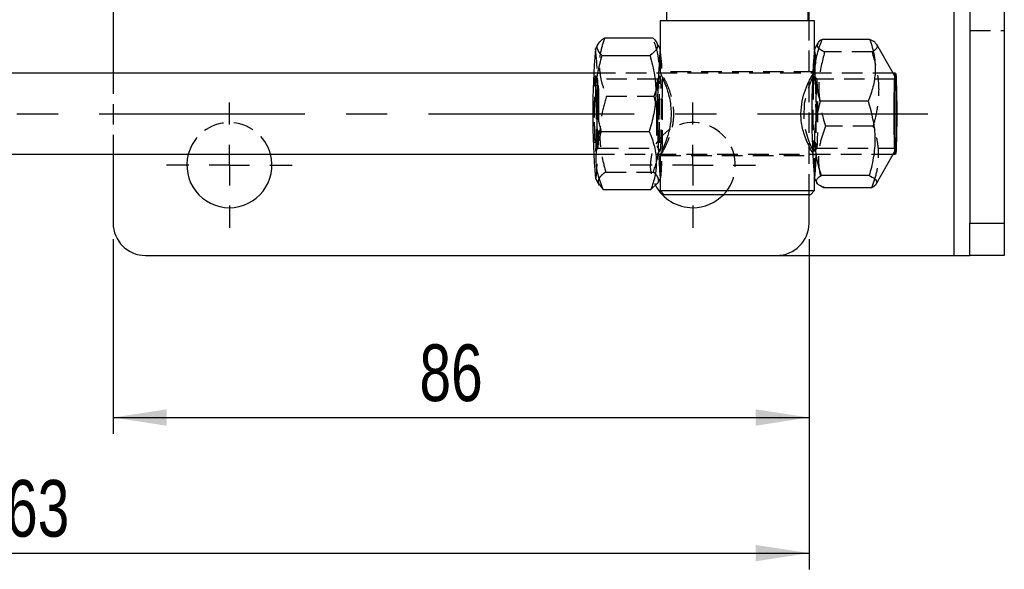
# Model space of a CAD drawing. Extents: x 44 to 838, y 191 to 555.
# Tile 2 of 12: x 168 to 290, y 191 to 259. Entities that reach past the tile are written whole.
import ezdxf

# ---------------------------------------------------------------- set-up
doc = ezdxf.new("R2010")
doc.units = 0
doc.header["$LTSCALE"] = 2
doc.linetypes.add('CENTERX2', pattern=[20.32, 12.7, -2.54, 2.54, -2.54])
doc.linetypes.add('HIDDEN', pattern=[1.905, 1.27, -0.635])
doc.layers.get('0').update_dxf_attribs({"linetype": 'CONTINUOUS'})
doc.styles.add('SLDTEXTSTYLE0', font='TXT', dxfattribs={"width": 0.75})
doc.dimstyles.new('SLDDIMSTYLE0', dxfattribs={"dimtxt": 7, "dimasz": 6.604, "dimexe": 0, "dimexo": 0.0625, "dimgap": 1.75, "dimtad": 1, "dimdec": 0, "dimrnd": 1e-09, "dimzin": 12, "dimtxsty": 'SLDTEXTSTYLE0', "dimsah": 1, "dimcen": 0.09, "dimazin": 3, "dimtfac": 1, "dimtdec": 0, "dimtofl": 0, "dimtmove": 0, "dimatfit": 3, "dimtolj": 1, "dimtzin": 12})

# ---------------------------------------------------------------- blocks, each defined once
blk = doc.blocks.new('_D_11')
at = {"color": 179, "linetype": 'CONTINUOUS'}
for p, q in [((179.79, 231.84), (179.79, 207.84)), ((265.69, 231.84), (265.69, 207.84)), ((179.79, 209.84), (265.69, 209.84))]:
    blk.add_line(p, q, dxfattribs=at)
for points in [[(179.79, 209.84), (186.4, 208.82), (186.4, 210.85)], [(265.69, 209.84), (259.09, 210.85), (259.09, 208.82)]]:
    blk.add_solid(points, dxfattribs=at)
at = {"color": 179, "linetype": 'CONTINUOUS', "insert": (217.6, 218.86, -55.23), "char_height": 7, "attachment_point": 1, "style": 'SLDTEXTSTYLE0'}
blk.add_mtext('86', dxfattribs=at)
blk = doc.blocks.new('_D_16')
at = {"color": 179, "linetype": 'CONTINUOUS'}
for p, q in [((103.03, 231.84), (103.03, 191.1)), ((265.69, 231.84), (265.69, 191.1)), ((103.03, 193.1), (265.69, 193.1))]:
    blk.add_line(p, q, dxfattribs=at)
for points in [[(103.03, 193.1), (109.63, 192.09), (109.63, 194.12)], [(265.69, 193.1), (259.09, 194.12), (259.09, 192.09)]]:
    blk.add_solid(points, dxfattribs=at)
at = {"color": 179, "linetype": 'CONTINUOUS', "insert": (162.67, 202.13, -55.23), "char_height": 7, "attachment_point": 1, "style": 'SLDTEXTSTYLE0'}
blk.add_mtext('163', dxfattribs=at)
blk = doc.blocks.new('SW_CENTERMARKSYMBOL_9')
at = {"color": 0, "linetype": 'CONTINUOUS'}
for p, q in [((0, 5), (0, 7.75)), ((0, 0), (0, 2.5)), ((-5, 0), (-7.75, 0)), ((0, 0), (-2.5, 0)), ((0, 0), (0, -2.5)), ((0, 0), (2.5, 0)), ((5, 0), (7.75, 0)), ((0, -5), (0, -7.75))]:
    blk.add_line(p, q, dxfattribs=at)
blk = doc.blocks.new('SW_CENTERMARKSYMBOL_10')
at = {"color": 0, "linetype": 'CONTINUOUS'}
for p, q in [((0, 5), (0, 7.75)), ((0, 0), (0, 2.5)), ((-5, 0), (-7.75, 0)), ((0, 0), (-2.5, 0)), ((0, 0), (0, -2.5)), ((0, 0), (2.5, 0)), ((5, 0), (7.75, 0)), ((0, -5), (0, -7.75))]:
    blk.add_line(p, q, dxfattribs=at)

msp = doc.modelspace()

# ---------------------------------------------------------------- linework, layer by layer
at = {"color": 7, "linetype": 'HIDDEN'}
for p, q in [((283.5425, 309.3362), (283.5425, 229.8362)), ((265.6925, 237.3362), (265.6925, 258.7862)), ((285.5425, 257.5862), (289.7925, 257.5862)), ((247.3353, 255.3239), (247.3163, 255.3569)), ((266.3663, 252.4704), (266.3663, 255.3569)), ((273.5073, 254.9647), (267.606, 254.9647)), ((179.7925, 252.3362), (179.7925, 242.3362)), ((276.0885, 252.3362), (239.1258, 252.3362)), ((239.6277, 251.5818), (239.3321, 252.0046)), ((247.0249, 251.5862), (239.6215, 251.5862)), ((247.3144, 252.0046), (247.0187, 251.5818)), ((266.3614, 252.4862), (247.3212, 252.4862)), ((247.3487, 252.4346), (247.3256, 252.4599)), ((266.6639, 251.5818), (266.3683, 252.0046)), ((276.3563, 251.5862), (266.6577, 251.5862)), ((276.3644, 251.8651), (276.093, 252.3362)), ((240.6782, 249.5156), (246.5795, 249.5156)), ((247.0696, 247.4165), (246.5795, 249.5156)), ((273.6197, 245.8022), (267.7184, 245.8022)), ((239.3321, 242.6678), (239.6277, 243.0906)), ((239.6215, 243.0862), (247.0249, 243.0862)), ((247.0187, 243.0906), (247.3144, 242.6678)), ((266.3683, 242.6678), (266.6639, 243.0906)), ((266.6577, 243.0862), (276.3563, 243.0862)), ((239.1258, 242.3362), (276.0885, 242.3362)), ((247.3212, 242.1862), (266.3614, 242.1862)), ((266.3663, 239.3155), (266.3663, 242.2633)), ((276.093, 242.3362), (276.3644, 242.8072)), ((240.5857, 240.1381), (246.4869, 240.1381)), ((247.3163, 239.3155), (247.3353, 239.3484))]:
    msp.add_line(p, q, dxfattribs=at)
at = {"color": 7, "linetype": 'CONTINUOUS'}
for p, q in [((179.7925, 286.8362), (179.7925, 252.3362)), ((289.7925, 264.2567), (289.7925, 233.8362)), ((285.5425, 262.2063), (285.5425, 233.8362)), ((248.0913, 260.0862), (248.0913, 258.7862)), ((265.5913, 258.7862), (265.5913, 260.0862)), ((265.6925, 258.7862), (265.6925, 260.0862)), ((247.3163, 258.7862), (247.3163, 252.4599)), ((266.3663, 258.7862), (247.3163, 258.7862)), ((266.3663, 255.3569), (266.3663, 258.7862)), ((240.4651, 256.7137), (246.3664, 256.7137)), ((273.1976, 256.4987), (267.2964, 256.4987)), ((239.669, 255.9451), (239.3111, 255.3239)), ((247.3163, 255.3569), (246.8505, 256.1653)), ((266.7564, 256.0339), (266.3473, 255.3239)), ((276.093, 252.3362), (274.0512, 255.8799)), ((240.1595, 254.5343), (246.0607, 254.5343)), ((239.1258, 252.3362), (141.4252, 252.3362)), ((276.3563, 252.3362), (276.0885, 252.3362)), ((273.0004, 248.8702), (267.0991, 248.8702)), ((240.0669, 245.1568), (245.9682, 245.1568)), ((141.4252, 242.3362), (239.1258, 242.3362)), ((179.7925, 242.3362), (179.7925, 233.8362)), ((247.3163, 242.2135), (247.3163, 237.8362)), ((273.962, 238.6377), (276.093, 242.3362)), ((276.0885, 242.3362), (276.3563, 242.3362)), ((273.1128, 239.7076), (267.2115, 239.7076)), ((239.3111, 239.3484), (239.7959, 238.5071)), ((239.8798, 238.5129), (240.28, 237.9587)), ((246.1813, 237.9587), (246.9559, 238.7312)), ((246.9774, 238.7272), (247.3163, 239.3155)), ((266.3473, 239.3484), (266.675, 238.7797)), ((266.3663, 237.8362), (266.3663, 239.3155)), ((240.28, 237.9587), (246.1813, 237.9587)), ((247.3163, 237.8362), (247.8163, 237.3362)), ((247.3163, 237.8362), (266.3614, 237.8362)), ((265.8663, 237.3362), (247.8163, 237.3362)), ((265.6925, 233.8362), (265.6925, 237.3362)), ((265.8663, 237.3362), (266.3663, 237.8362)), ((266.3614, 237.8362), (266.3663, 237.8362)), ((273.4224, 238.1736), (267.5212, 238.1736)), ((285.5425, 233.8362), (289.7925, 233.8362)), ((285.5425, 229.8362), (285.5425, 233.8362)), ((289.7925, 233.8362), (289.7925, 229.8362)), ((183.7925, 229.8362), (261.6925, 229.8362)), ((261.6925, 229.8362), (283.5425, 229.8362)), ((283.5425, 229.8362), (285.5425, 229.8362)), ((289.7925, 229.8362), (285.5425, 229.8362))]:
    msp.add_line(p, q, dxfattribs=at)
at = {"color": 8, "linetype": 'CONTINUOUS'}
msp.add_line((283.5425, 261.0862), (283.5425, 229.8362), dxfattribs=at)
at = {"color": 179, "linetype": 'CENTERX2'}
msp.add_line((137.4252, 247.3362), (280.3563, 247.3362), dxfattribs=at)
at = {"color": 7, "linetype": 'HIDDEN', "flags": 128}
for points in [[(239.4257, 250.793), (239.401, 251.3626), (239.3693, 251.8012), (239.3352, 251.999), (239.3006, 251.9454), (239.2673, 251.6434), (239.2372, 251.1091), (239.2117, 250.3715), (239.1925, 249.4702), (239.1803, 248.4539), (239.176, 247.3773), (239.1797, 246.2985)], [(246.8926, 246.3925), (246.8892, 247.4527), (246.8944, 248.5056), (246.9078, 249.485), (246.9286, 250.3293), (246.9554, 250.9856), (246.9865, 251.4127), (247.0201, 251.5835), (247.054, 251.4875), (247.0861, 251.1307), (247.1143, 250.5354), (247.1369, 249.7391), (247.1525, 248.7918), (247.16, 247.7531), (247.1591, 246.6881), (247.1497, 245.6639), (247.1325, 244.7448), (247.1086, 243.9885), (247.0794, 243.4425), (247.0467, 243.1412), (247.0127, 243.1035), (246.9795, 243.3317), (246.9491, 243.8116), (246.9235, 244.5129), (246.9042, 245.3916), (246.8926, 246.3925)], [(247.1756, 246.2985), (247.1872, 245.2756), (247.206, 244.3639), (247.231, 243.6123), (247.2608, 243.0616), (247.294, 242.7412), (247.3285, 242.6686), (247.3627, 242.8476), (247.3947, 243.2686), (247.4226, 243.9089), (247.4451, 244.7339), (247.461, 245.6993), (247.4693, 246.7528), (247.4696, 247.8379), (247.4619, 248.8958), (247.4466, 249.8697), (247.4245, 250.7071), (247.3969, 251.3626), (247.3652, 251.8012), (247.3312, 251.999), (247.2965, 251.9454), (247.2632, 251.6434), (247.2331, 251.1091), (247.2077, 250.3715), (247.1884, 249.4702), (247.1762, 248.4539), (247.1719, 247.3773), (247.1756, 246.2985)], [(266.1636, 252.2047), (266.2052, 252.2794), (266.3662, 252.4797), (266.2533, 252.1751), (265.9419, 251.4482), (265.4978, 250.2476), (265.1062, 248.585), (265.0269, 246.8768), (265.2218, 245.4502), (265.5883, 244.1523), (266.0358, 243.0007), (266.3335, 242.3033), (266.3335, 242.3033)], [(266.4603, 243.8351), (266.4594, 243.8097), (266.4308, 243.1976), (266.3984, 242.8086), (266.3641, 242.6636), (266.3296, 242.7706), (266.2968, 243.1237), (266.2675, 243.704), (266.2433, 244.48), (266.2254, 245.41), (266.2149, 246.4438), (266.2123, 247.5258), (266.2177, 248.5975), (266.2309, 249.6012), (266.2511, 250.4829), (266.2772, 251.1948), (266.3079, 251.6988), (266.3079, 251.6988)], [(266.3079, 251.6988), (266.3415, 251.9676), (266.3762, 251.9867), (266.41, 251.7551), (266.4413, 251.2852), (266.4682, 250.6025), (266.4894, 249.7437), (266.5037, 248.7551), (266.5103, 247.69), (266.5089, 246.6058), (266.5017, 245.7381)], [(239.7538, 248.2799), (239.7422, 249.2808), (239.7229, 250.1595), (239.6973, 250.8608), (239.6669, 251.3407), (239.6337, 251.5689), (239.5997, 251.5312), (239.5671, 251.2299), (239.5378, 250.6839), (239.5139, 249.9276), (239.4967, 249.0084), (239.4873, 247.9842), (239.4864, 246.9193), (239.4939, 245.8806), (239.5095, 244.9333), (239.5321, 244.137), (239.5603, 243.5417), (239.5924, 243.1849), (239.6263, 243.0889), (239.6599, 243.2597), (239.691, 243.6867), (239.7178, 244.343), (239.7386, 245.1874), (239.752, 246.1668), (239.7572, 247.2197), (239.7538, 248.2799)], [(266.609, 251.3037), (266.579, 250.8001), (266.554, 250.0789), (266.5354, 249.1854), (266.5246, 248.1756), (266.5221, 247.1131), (266.5281, 246.0647), (266.5423, 245.0961), (266.5637, 244.2683), (266.591, 243.6332), (266.6225, 243.2308), (266.6563, 243.0864), (266.6901, 243.209), (266.7218, 243.5909), (266.7496, 244.2082), (266.7715, 245.022), (266.7863, 245.9812), (266.793, 247.0255), (266.7913, 248.0894), (266.7811, 249.1059), (266.7631, 250.0113), (266.7386, 250.7485), (266.7089, 251.2714), (266.6761, 251.5469), (266.642, 251.5579), (266.609, 251.3037)], [(239.1797, 246.2985), (239.1913, 245.2756), (239.2101, 244.3639), (239.2351, 243.6123), (239.2649, 243.0616), (239.298, 242.7412), (239.3326, 242.6686), (239.3668, 242.8476), (239.3987, 243.2686), (239.4267, 243.9089), (239.4492, 244.7339), (239.4651, 245.6993), (239.4733, 246.7528), (239.4736, 247.8379), (239.4707, 248.3791)], [(247.5703, 249.1126), (247.5764, 247.6912), (247.5744, 246.2585), (247.5641, 244.8604), (247.5461, 243.5418), (247.5209, 242.3452), (247.4892, 241.3091), (247.4521, 240.4666), (247.4108, 239.8449), (247.3667, 239.4641), (247.321, 239.3362), (247.3163, 239.3376)], [(239.4869, 241.141), (239.4562, 240.4666), (239.4149, 239.8449), (239.3707, 239.4641), (239.3251, 239.3362), (239.3111, 239.3484)], [(266.3473, 239.3484), (266.3634, 239.3364), (266.409, 239.4759), (266.453, 239.868)]]:
    msp.add_lwpolyline(points, dxfattribs=at)
at = {"color": 7, "linetype": 'CONTINUOUS', "flags": 128}
for points in [[(276.1966, 247.3362), (276.2006, 248.4488), (276.2125, 249.5056), (276.2315, 250.4536), (276.2568, 251.2453), (276.287, 251.841), (276.3208, 252.2108), (276.3563, 252.3362), (276.3919, 252.2108), (276.4256, 251.841), (276.4559, 251.2453), (276.4812, 250.4536), (276.5002, 249.5056), (276.512, 248.4488), (276.516, 247.3362), (276.512, 246.2236), (276.5002, 245.1668), (276.4812, 244.2187), (276.4559, 243.427), (276.4256, 242.8313), (276.3919, 242.4615), (276.3563, 242.3362), (276.3208, 242.4615), (276.287, 242.8313), (276.2568, 243.427), (276.2315, 244.2187), (276.2125, 245.1668), (276.2006, 246.2236), (276.1966, 247.3362)], [(276.4916, 248.9623), (276.4752, 249.9284), (276.452, 250.7439), (276.4231, 251.3613), (276.3904, 251.7448), (276.3557, 251.872), (276.3211, 251.7357), (276.2885, 251.3437), (276.2598, 250.7188), (276.2368, 249.8973), (276.2207, 248.9269), (276.2125, 247.8641), (276.2126, 246.7707), (276.2211, 245.7101), (276.2375, 244.744), (276.2607, 243.9285), (276.2895, 243.3111), (276.3223, 242.9276), (276.3569, 242.8003), (276.3916, 242.9367), (276.4242, 243.3287), (276.4529, 243.9536), (276.4759, 244.7751), (276.492, 245.7454), (276.5002, 246.8082), (276.5001, 247.9017), (276.4916, 248.9623)], [(276.4831, 248.8598), (276.467, 249.7986), (276.4439, 250.5827), (276.4154, 251.1628), (276.3832, 251.5025), (276.3492, 251.5803), (276.3157, 251.3915), (276.2848, 250.9479), (276.2584, 250.2774), (276.2381, 249.422), (276.2252, 248.4356), (276.2206, 247.3801), (276.2245, 246.3218), (276.2367, 245.3273), (276.2564, 244.459), (276.2824, 243.7715), (276.3131, 243.308), (276.3464, 243.0976), (276.3804, 243.1535), (276.4129, 243.4722), (276.4418, 244.0337), (276.4653, 244.8027), (276.482, 245.7309), (276.4908, 246.76), (276.4912, 247.8253), (276.4831, 248.8598)]]:
    msp.add_lwpolyline(points, dxfattribs=at)
at = {"color": 7, "linetype": 'CONTINUOUS'}
for centre, radius, start, end in [((339.858, 247.3362), 100.8637, 175.457797, 184.542203), ((343.3086, 247.3362), 96.3249, 175.236833, 184.763167), ((366.9256, 247.3362), 100.895, 175.459211, 184.540789), ((194.1425, 240.9862), 5.25, 165.099403, 270), ((194.1425, 240.9862), 5.25, 270, 14.900597), ((251.3425, 240.9862), 5.25, 208.298369, 270), ((251.3425, 240.9862), 5.25, 270, 315.953807), ((183.7925, 233.8362), 4, 180, 270), ((261.6925, 233.8362), 4, 270, 0)]:
    msp.add_arc(centre, radius, start, end, dxfattribs=at)
at = {"color": 7, "linetype": 'HIDDEN'}
for centre, radius, start, end in [((202.8403, 250.6668), 36.767, 357.577304, 7.277029), ((207.7808, 250.6046), 39.8175, 357.852579, 6.822651), ((260.4985, 253.8276), 6.0371, 356.644202, 14.350356), ((35.6214, 247.367), 230.9958, 359.748929, 0.865552), ((17.1598, 247.311), 222.4219, 358.874669, 0.464097), ((194.1425, 240.9862), 5.25, 14.900597, 165.099403), ((251.3425, 240.9862), 5.25, 315.953807, 208.298369), ((209.0667, 243.6257), 57.5092, 356.253579, 358.865189)]:
    msp.add_arc(centre, radius, start, end, dxfattribs=at)
at = {"color": 7, "linetype": 'CONTINUOUS'}
for points, knots in [([(240.1595, 254.5343), (239.8981, 254.8071), (239.4637, 255.2605), (239.5884, 255.9198), (239.995, 256.3722), (240.3563, 256.6346), (240.4651, 256.7137)], [0, 0, 0, 0, 0.37938414, 0.63064241, 0.88868903, 1, 1, 1, 1]), ([(246.3664, 256.7137), (246.4531, 256.6346), (246.7357, 256.3767), (247.0189, 255.9246), (246.9658, 255.2651), (246.3985, 254.8071), (246.0607, 254.5343)], [0, 0, 0, 0, 0.1113115, 0.36292567, 0.62061409, 1, 1, 1, 1]), ([(267.0991, 248.8702), (266.8971, 249.5323), (266.4886, 250.8709), (266.3778, 252.8541), (266.6648, 254.75), (267.0846, 255.9123), (267.2964, 256.4987)], [0, 0, 0, 0, 0.26460481, 0.53494757, 0.7653432, 1, 1, 1, 1]), ([(267.2964, 256.4987), (267.0746, 256.3661), (266.8103, 256.208), (266.787, 256.0446), (266.7832, 256.0183)], [0, 0, 0, 0, 0.839383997, 1, 1, 1, 1]), ([(273.1976, 256.4987), (273.3997, 255.8366), (273.8082, 254.4981), (273.919, 252.5148), (273.632, 250.6189), (273.2122, 249.4567), (273.0004, 248.8702)], [0, 0, 0, 0, 0.26460495, 0.53494778, 0.76534334, 1, 1, 1, 1]), ([(274.0288, 255.867), (273.9683, 255.9594), (273.8282, 256.1736), (273.4261, 256.3809), (273.1976, 256.4987)], [0, 0, 0, 0, 0.43174237, 1, 1, 1, 1]), ([(240.0669, 245.1568), (239.8558, 245.9707), (239.4289, 247.6161), (239.2909, 250.0541), (239.5518, 252.3846), (239.9557, 253.8134), (240.1595, 254.5343)], [0, 0, 0, 0, 0.26460494, 0.53494764, 0.76534308, 1, 1, 1, 1]), ([(246.0607, 254.5343), (246.2719, 253.7204), (246.6987, 252.0749), (246.8367, 249.637), (246.5758, 247.3065), (246.1719, 245.8777), (245.9682, 245.1568)], [0, 0, 0, 0, 0.26460497, 0.53494785, 0.76534321, 1, 1, 1, 1]), ([(247.3256, 252.4599), (247.3225, 252.4634), (247.2775, 252.515), (247.4404, 252.1509), (247.7739, 251.3891), (248.2589, 250.1232), (248.6494, 248.4989), (248.7007, 246.7789), (248.4502, 245.2553), (248.0311, 243.9129), (247.5758, 242.8231), (247.3281, 242.278), (247.3265, 242.2264), (247.3261, 242.2135)], [0, 0, 0, 0, 0.00709182, 0.10413728, 0.20357732, 0.31396522, 0.43209575, 0.53853779, 0.6315015, 0.73043067, 0.84418551, 0.96095915, 1, 1, 1, 1]), ([(264.6854, 247.3362), (264.7193, 247.8667), (264.7869, 248.9255), (265.2362, 250.352), (265.777, 251.5564), (266.0355, 251.9899), (266.1636, 252.2047)], [0, 0, 0, 0, 0.24023753, 0.47951592, 0.74217451, 1, 1, 1, 1]), ([(267.2115, 239.7076), (267.1097, 240.0401), (266.7776, 241.1243), (266.4077, 243.0251), (266.3342, 245.7978), (266.8136, 247.7234), (267.0991, 248.8702)], [0, 0, 0, 0, 0.11131148, 0.36292546, 0.62061389, 1, 1, 1, 1]), ([(273.0004, 248.8702), (273.3141, 247.7234), (273.8354, 245.8172), (273.8372, 243.0454), (273.5174, 241.1435), (273.2065, 240.0401), (273.1128, 239.7076)], [0, 0, 0, 0, 0.37938425, 0.63064267, 0.88868906, 1, 1, 1, 1]), ([(266.1616, 242.4735), (266.1349, 242.5135), (266.0284, 242.673), (265.6264, 243.4225), (265.0925, 244.6904), (264.7287, 246.1174), (264.696, 247.0384), (264.6854, 247.3362)], [0, 0, 0, 0, 0.08006528, 0.31893806, 0.58479506, 0.86573215, 1, 1, 1, 1]), ([(240.28, 237.9587), (240.0424, 238.5834), (239.5619, 239.8465), (239.3444, 241.7178), (239.5293, 243.5067), (239.8866, 244.6034), (240.0669, 245.1568)], [0, 0, 0, 0, 0.26460485, 0.53494778, 0.7653432, 1, 1, 1, 1]), ([(245.9682, 245.1568), (246.2058, 244.532), (246.6863, 243.269), (246.9038, 241.3977), (246.7189, 239.6088), (246.3616, 238.5121), (246.1813, 237.9587)], [0, 0, 0, 0, 0.26460495, 0.53494765, 0.76534307, 1, 1, 1, 1]), ([(267.5212, 238.1736), (267.2751, 238.3068), (266.7777, 238.576), (266.5351, 238.9748), (266.6961, 239.356), (267.0387, 239.5897), (267.2115, 239.7076)], [0, 0, 0, 0, 0.26460492, 0.53494771, 0.76534303, 1, 1, 1, 1]), ([(273.1128, 239.7076), (273.3588, 239.5745), (273.8562, 239.3053), (274.0988, 238.9065), (273.9379, 238.5253), (273.5953, 238.2916), (273.4224, 238.1736)], [0, 0, 0, 0, 0.26460512, 0.53494773, 0.76534324, 1, 1, 1, 1])]:
    msp.add_open_spline(points, degree=3, knots=knots, dxfattribs=at)
at = {"color": 7, "linetype": 'HIDDEN'}
for points, knots in [([(240.4651, 256.7137), (240.2645, 256.0889), (239.8588, 254.8259), (239.7521, 252.9545), (240.043, 251.1657), (240.4652, 250.069), (240.6782, 249.5156)], [0, 0, 0, 0, 0.26460486, 0.53494782, 0.76534314, 1, 1, 1, 1]), ([(247.1691, 253.6803), (247.112, 254.1373), (246.9836, 255.1653), (246.5868, 256.1607), (246.3664, 256.7137)], [0, 0, 0, 0, 0.44450592, 1, 1, 1, 1]), ([(266.7832, 256.0183), (266.7328, 255.9047), (266.6294, 255.6719), (266.9554, 255.3162), (267.3878, 255.0826), (267.606, 254.9647)], [0, 0, 0, 0, 0.32085644, 0.65731662, 1, 1, 1, 1]), ([(273.5073, 254.9647), (273.6931, 255.0978), (274.0687, 255.3667), (274.2042, 255.6738), (274.0532, 255.8401), (274.0288, 255.867)], [0, 0, 0, 0, 0.450729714, 0.911233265, 1, 1, 1, 1]), ([(267.606, 254.9647), (267.3205, 253.818), (266.8459, 251.9118), (266.9121, 249.1399), (267.2786, 247.238), (267.6166, 246.1347), (267.7184, 245.8022)], [0, 0, 0, 0, 0.37938433, 0.63064251, 0.88868911, 1, 1, 1, 1]), ([(273.6197, 245.8022), (273.7134, 246.1347), (274.0189, 247.2188), (274.3421, 249.1196), (274.3476, 251.8924), (273.8209, 253.818), (273.5073, 254.9647)], [0, 0, 0, 0, 0.11131139, 0.36292549, 0.6206139, 1, 1, 1, 1]), ([(247.3212, 242.1862), (247.3654, 242.2355), (247.4538, 242.3341), (247.8893, 243.0935), (248.4291, 244.2573), (248.9144, 245.8268), (249.0548, 247.5576), (248.8294, 249.1293), (248.3944, 250.495), (247.833, 251.6941), (247.5781, 252.1119), (247.4468, 252.327)], [0, 0, 0, 0, 0.10566667, 0.21105816, 0.32360871, 0.44664988, 0.56173706, 0.66016355, 0.76088371, 0.87688334, 1, 1, 1, 1]), ([(246.5795, 249.5156), (246.819, 250.137), (247.064, 250.7728), (247.1023, 251.4305), (247.1032, 251.4454)], [0, 0, 0, 0, 0.97742052, 1, 1, 1, 1]), ([(240.6782, 249.5156), (240.451, 248.7017), (239.9917, 247.0562), (239.8056, 244.6183), (240.0205, 242.2878), (240.3961, 240.859), (240.5857, 240.1381)], [0, 0, 0, 0, 0.26460496, 0.53494782, 0.76534326, 1, 1, 1, 1]), ([(267.7184, 245.8022), (267.4821, 245.1401), (267.0044, 243.8015), (266.7911, 241.8183), (266.98, 239.9224), (267.3397, 238.7601), (267.5212, 238.1736)], [0, 0, 0, 0, 0.26460503, 0.53494776, 0.76534317, 1, 1, 1, 1]), ([(273.4224, 238.1736), (273.6587, 238.8357), (274.1364, 240.1743), (274.3498, 242.1576), (274.1609, 244.0534), (273.8012, 245.2157), (273.6197, 245.8022)], [0, 0, 0, 0, 0.26460486, 0.53494771, 0.7653431, 1, 1, 1, 1]), ([(246.4869, 240.1381), (246.7473, 240.9485), (247.0381, 241.8535), (247.1043, 242.7897), (247.1112, 242.8876)], [0, 0, 0, 0, 0.89538016, 1, 1, 1, 1]), ([(266.3297, 242.2633), (266.3393, 242.2274), (266.3597, 242.1507), (266.2303, 242.3615), (266.1616, 242.4735)], [0, 0, 0, 0, 0.46882798, 1, 1, 1, 1]), ([(240.5857, 240.1381), (240.4764, 240.059), (240.1202, 239.8011), (239.729, 239.3495), (239.5677, 238.8776), (239.8032, 238.6023), (239.8798, 238.5129)], [0, 0, 0, 0, 0.1494736, 0.48735117, 0.83338572, 1, 1, 1, 1]), ([(246.9559, 238.7312), (246.9736, 238.7482), (247.1798, 238.9468), (247.1066, 239.3451), (246.8645, 239.7965), (246.5744, 240.059), (246.4869, 240.1381)], [0, 0, 0, 0, 0.03647091, 0.42655862, 0.82718555, 1, 1, 1, 1])]:
    msp.add_open_spline(points, degree=3, knots=knots, dxfattribs=at)

# ---------------------------------------------------------------- block references
at = {"color": 179, "linetype": 'CONTINUOUS'}
for name, p in [('SW_CENTERMARKSYMBOL_9', (194.1425, 240.9862)), ('SW_CENTERMARKSYMBOL_10', (251.3425, 240.9862))]:
    msp.add_blockref(name, p, dxfattribs=at)

# ---------------------------------------------------------------- dimensions: what is measured, and where the dimension line sits
for base, p1, picture, middle in [((265.6925, 193.1042), (103.0264, 233.8362), '_D_16', (173.2674, 193.1042)), ((265.6925, 209.8362), (179.7925, 233.8362), '_D_11', (225.6203, 209.8362))]:
    dim = msp.add_linear_dim(base=base, p1=p1, p2=(265.6925, 233.8362), dimstyle='SLDDIMSTYLE0', dxfattribs=at)
    dim.commit()
    dim.dimension.update_dxf_attribs({"geometry": picture, "text_midpoint": middle, "dimtype": 160})

doc.saveas('drawing.dxf')
